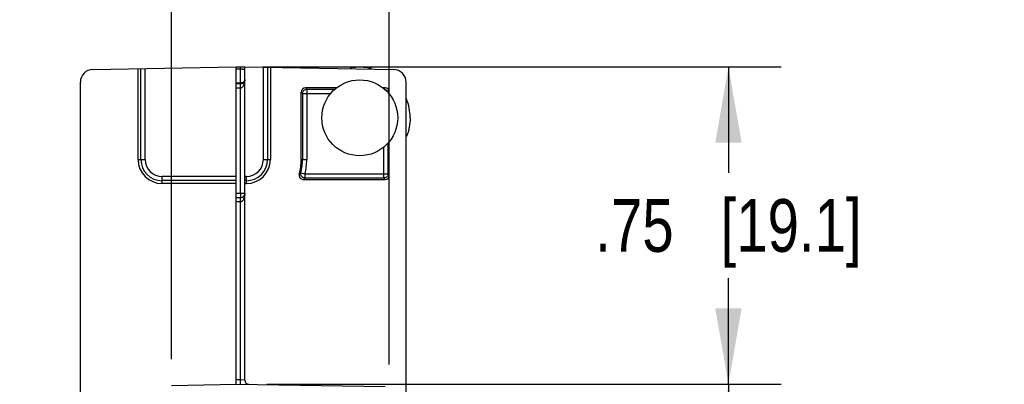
# Model space of a CAD drawing. Header units: inches. Extents: x 0 to 22, y 0 to 17.
# Tile 46 of 47: x 17.4 to 19.7, y 12.1 to 13. Entities that reach past the tile are written whole.
import ezdxf

# ---------------------------------------------------------------- set-up
doc = ezdxf.new("R2010")
doc.units = ezdxf.units.IN
doc.header["$LTSCALE"] = 1.21
doc.header["$MEASUREMENT"] = 0
doc.layers.get('0').update_dxf_attribs({"linetype": 'CONTINUOUS'})
for name, color, linetype in [('02___PRT_ALL_AXES', 7, 'CONTINUOUS'), ('06___PRT_ALL_SURFS', 7, 'CONTINUOUS'), ('DIMENSIONS', 7, 'CONTINUOUS')]:
    doc.layers.add(name, color=color, linetype=linetype)
doc.styles.get("Standard").update_dxf_attribs({"font": 'txt', "width": 0.8})
doc.dimstyles.new('DIMSTYLE_3', dxfattribs={"dimtxt": 0.125, "dimasz": 0.18, "dimexe": 0.125, "dimexo": 0.0625, "dimgap": 0.0625, "dimtad": 0, "dimtih": 1, "dimtoh": 1, "dimzin": 4, "dimdsep": 46, "dimtxsty": 'STANDARD', "dimblk": '_FILLED', "dimblk1": '_FILLED', "dimblk2": '_FILLED', "dimcen": 0.09, "dimadec": 0, "dimazin": 0, "dimtp": 0.001, "dimtm": 0.001, "dimtfac": 1, "dimtofl": 0, "dimtmove": 0, "dimatfit": 3, "dimldrblk": '_FILLED', "dimfxl": 1, "dimtolj": 1, "dimtzin": 4, "dimarcsym": 0})

# ---------------------------------------------------------------- blocks, each defined once
blk = doc.blocks.new('_FILLED')
at = {"color": 0, "linetype": 'BYBLOCK'}
blk.add_solid([(0, 0), (-1, 0.174), (-1, -0.174)], dxfattribs=at)
blk = doc.blocks.new('*D11')
at = {"layer": 'DIMENSIONS', "color": 2, "linetype": 'CONTINUOUS'}
for p, q in [((17.7528, 12.186), (17.7528, 13.7543)), ((18.2698, 12.1729), (18.2698, 13.7543)), ((17.7528, 13.6293), (17.3928, 13.6293)), ((18.2698, 13.6293), (18.642, 13.6293))]:
    blk.add_line(p, q, dxfattribs=at)
at = {"layer": 'DIMENSIONS', "color": 2, "linetype": 'CONTINUOUS', "xscale": 0.18, "yscale": 0.18, "zscale": 0.18}
blk.add_blockref('_FILLED', (17.7528, 13.6293), dxfattribs=at)
at = {"layer": 'DIMENSIONS', "color": 2, "linetype": 'CONTINUOUS', "xscale": 0.18, "yscale": 0.18, "zscale": 0.18, "rotation": 180}
blk.add_blockref('_FILLED', (18.2698, 13.6293), dxfattribs=at)
at = {"layer": 'DIMENSIONS', "color": 2, "linetype": 'CONTINUOUS', "insert": (18.7045, 13.6918), "char_height": 0.125, "width": 1.025, "attachment_point": 1, "line_spacing_factor": 0.9}
blk.add_mtext('.52{\\Ftxt.shx;\\W1.000000;\\H0.125000; }[13.1]', dxfattribs=at)
blk = doc.blocks.new('*D12')
at = {"layer": 'DIMENSIONS', "color": 2, "linetype": 'CONTINUOUS'}
for p, q in [((17.9693, 12.8792), (19.1998, 12.8792)), ((19.0748, 12.8792), (19.0748, 12.6278)), ((19.0748, 12.1263), (19.0748, 12.3778)), ((17.9793, 12.1263), (19.1998, 12.1263))]:
    blk.add_line(p, q, dxfattribs=at)
at = {"layer": 'DIMENSIONS', "color": 2, "linetype": 'CONTINUOUS', "xscale": 0.18, "yscale": 0.18, "zscale": 0.18}
for p, rotation in [((19.0748, 12.8792), 90), ((19.0748, 12.1263), 270)]:
    blk.add_blockref('_FILLED', p, dxfattribs=dict(at, rotation=rotation))
at = {"layer": 'DIMENSIONS', "color": 2, "linetype": 'CONTINUOUS', "insert": (19.0748, 12.5653), "char_height": 0.125, "width": 1.025, "attachment_point": 2, "line_spacing_factor": 0.9}
blk.add_mtext('.75{\\Ftxt.shx;\\W1.000000;\\H0.125000; }[19.1]', dxfattribs=at)
blk = doc.blocks.new('*D13')
at = {"layer": 'DIMENSIONS', "color": 2, "linetype": 'CONTINUOUS'}
for p, q in [((17.9793, 12.1263), (19.1998, 12.1263)), ((19.0748, 12.1263), (19.0748, 10.4939)), ((19.0748, 8.6115), (19.0748, 10.2439)), ((17.9893, 8.6115), (19.1998, 8.6115))]:
    blk.add_line(p, q, dxfattribs=at)
at = {"layer": 'DIMENSIONS', "color": 2, "linetype": 'CONTINUOUS', "xscale": 0.18, "yscale": 0.18, "zscale": 0.18}
for p, rotation in [((19.0748, 12.1263), 90), ((19.0748, 8.6115), 270)]:
    blk.add_blockref('_FILLED', p, dxfattribs=dict(at, rotation=rotation))
at = {"layer": 'DIMENSIONS', "color": 2, "linetype": 'CONTINUOUS', "insert": (19.0748, 10.4314), "char_height": 0.125, "width": 1.125, "attachment_point": 2, "line_spacing_factor": 0.9}
blk.add_mtext('3.51{\\Ftxt.shx;\\W1.000000;\\H0.125000; }[89.3]', dxfattribs=at)

msp = doc.modelspace()

# ---------------------------------------------------------------- linework, layer by layer
at = {"color": 7, "linetype": 'CONTINUOUS'}
for p, q in [((17.5662, 12.8732), (17.9068, 12.8792)), ((17.6806, 12.6593), (17.6806, 12.8752)), ((17.6906, 12.6593), (17.6906, 12.8754)), ((17.9068, 12.8791), (17.9168, 12.8793)), ((17.9068, 12.1262), (17.9068, 12.8792)), ((17.9168, 12.8745), (17.9168, 12.8793)), ((17.9168, 12.8793), (17.9268, 12.8791)), ((17.9268, 12.136), (17.9268, 12.8792)), ((17.9268, 12.8792), (18.2803, 12.873)), ((17.9709, 12.8784), (17.9709, 12.6593)), ((17.9809, 12.8782), (17.9809, 12.6593)), ((17.9878, 12.8781), (17.9878, 12.6593)), ((17.6738, 12.6593), (17.6738, 12.8751)), ((17.9069, 12.8743), (17.9169, 12.8745)), ((17.9169, 12.8415), (17.9169, 12.8745)), ((17.5368, 6.8985), (17.5368, 12.8432)), ((17.9068, 12.8414), (17.9169, 12.8415)), ((17.9169, 12.8388), (17.9068, 12.8387)), ((17.9169, 12.8288), (17.9068, 12.8287)), ((17.9236, 12.8415), (17.9169, 12.8415)), ((17.9169, 12.8288), (17.9169, 12.8388)), ((17.9169, 12.5788), (17.9169, 12.8288)), ((18.0708, 12.8293), (18.0739, 12.8262)), ((18.1451, 12.8293), (18.0708, 12.8293)), ((18.2598, 12.8293), (18.2545, 12.8293)), ((18.2598, 12.8293), (18.2575, 12.8271)), ((18.3098, 6.8987), (18.3098, 12.843)), ((18.0608, 12.6593), (18.0608, 12.8193)), ((18.0608, 12.8193), (18.0639, 12.8162)), ((18.0639, 12.8162), (18.0641, 12.8181)), ((18.0639, 12.8162), (18.0639, 12.6593)), ((18.0639, 12.8162), (18.1313, 12.8162)), ((18.0688, 12.8248), (18.0712, 12.8258)), ((18.0712, 12.8258), (18.0737, 12.8262)), ((18.0737, 12.8262), (18.0739, 12.8262)), ((18.0739, 12.8262), (18.0739, 12.6593)), ((18.0739, 12.8262), (18.1409, 12.8262)), ((18.2653, 12.8213), (18.2663, 12.8189)), ((18.2698, 12.8193), (18.2675, 12.8171)), ((18.2698, 12.8146), (18.2698, 12.8193)), ((18.2566, 12.6153), (18.2566, 12.689)), ((18.2666, 12.6987), (18.2666, 12.6253)), ((18.2698, 12.6222), (18.2698, 12.7021)), ((17.6738, 12.6593), (17.6906, 12.6593)), ((17.9709, 12.6593), (17.9878, 12.6593)), ((18.0608, 12.6593), (18.0739, 12.6593)), ((17.7308, 12.6024), (17.7308, 12.6192)), ((17.9068, 12.6192), (17.7308, 12.6192)), ((17.9308, 12.6192), (17.9268, 12.6192)), ((17.9308, 12.6024), (17.9308, 12.6192)), ((18.0601, 12.6277), (18.0698, 12.6253)), ((18.0698, 12.6253), (18.0698, 12.6153)), ((18.0698, 12.6253), (18.2666, 12.6253)), ((18.2666, 12.6253), (18.2665, 12.6235)), ((18.2698, 12.6222), (18.2666, 12.6253)), ((17.9068, 12.6092), (17.7308, 12.6092)), ((17.9068, 12.6024), (17.7308, 12.6024)), ((17.9308, 12.6092), (17.9268, 12.6092)), ((17.9268, 12.6024), (17.9308, 12.6024)), ((18.0657, 12.6122), (18.2598, 12.6122)), ((18.2566, 12.6153), (18.0698, 12.6153)), ((18.2598, 12.6122), (18.2566, 12.6153)), ((18.2568, 12.6153), (18.2566, 12.6153)), ((18.2593, 12.6157), (18.2568, 12.6153)), ((18.2617, 12.6167), (18.2593, 12.6157)), ((17.9169, 12.5788), (17.9068, 12.5787)), ((17.9268, 12.5788), (17.9169, 12.5788)), ((17.9169, 12.5788), (17.9169, 12.5688)), ((17.9169, 12.5688), (17.9068, 12.5687)), ((17.9169, 12.5588), (17.9068, 12.5587)), ((17.9169, 12.5588), (17.9169, 12.5688)), ((17.9169, 12.1363), (17.9169, 12.5588)), ((17.9169, 12.1363), (17.9068, 12.1365)), ((17.9168, 12.1263), (17.9169, 12.1363)), ((17.9268, 12.136), (17.9169, 12.1363)), ((17.7528, 12.1235), (17.9068, 12.1262)), ((17.9068, 12.1265), (18.2599, 12.1204))]:
    msp.add_line(p, q, dxfattribs=at)
for centre, radius, start, end in [((17.5668, 12.8432), 0.03, 91, 180), ((18.2798, 12.843), 0.03, 0, 89), ((17.9168, 12.8488), 0.01, 270.5, 360), ((16.8135, 12.8334), 1.1034, 0.2767, 0.417), ((18.0739, 12.8162), 0.00998, 135.5203, 150.7107), ((18.0739, 12.8162), 0.00997, 120.3133, 135.5217), ((18.2567, 12.8162), 0.00998, 45.5203, 60.7107), ((18.2567, 12.8162), 0.00997, 30.3133, 45.5217), ((17.7308, 12.6593), 0.057, 180, 270), ((17.7308, 12.6593), 0.0502, 180, 270), ((17.7308, 12.6593), 0.0402, 180, 270), ((17.9308, 12.6593), 0.057, 270, 360), ((17.9308, 12.6593), 0.0502, 270, 360), ((17.9308, 12.6593), 0.0402, 270, 360), ((17.9308, 12.6593), 0.13, 344.6046, 360), ((17.9308, 12.6593), 0.1331, 346.2417, 360), ((17.9308, 12.6593), 0.1431, 346.2417, 360), ((18.0657, 12.6222), 0.01, 164.5977, 270.007), ((17.8673, 12.8921), 0.3272, 305.2383, 306.0945), ((18.2567, 12.6253), 0.00997, 300.3133, 315.5217), ((18.2567, 12.6253), 0.00998, 315.5203, 330.7107), ((17.8493, 12.8963), 0.3572, 307.3035, 308.1237), ((17.9168, 12.5788), 0.01, 270.5, 330.3605), ((17.9368, 12.136), 0.01, 180, 269)]:
    msp.add_arc(centre, radius, start, end, dxfattribs=at)
for centre, major_axis, start_param, end_param in [((18.0708, 12.8193), (0.00707, -0.00707), 2.356347, 3.926839), ((18.2598, 12.8193), (0.00707, 0.00707), -0.785246, 0.785246), ((18.2598, 12.6222), (0.00707, -0.00707), -0.785246, 0.785246)]:
    msp.add_ellipse(centre, major_axis=major_axis, ratio=0.999695, start_param=start_param, end_param=end_param, dxfattribs=at)
for points, knots in [([(17.9169, 12.8745), (17.9177, 12.8744), (17.9194, 12.8744), (17.9217, 12.8741), (17.9237, 12.8738), (17.9249, 12.8735), (17.9254, 12.8733)], [0, 0, 0, 0, 0.296634, 0.574911, 0.813669, 1, 1, 1, 1]), ([(17.9214, 12.8311), (17.9211, 12.8308), (17.9205, 12.8302), (17.9194, 12.8295), (17.9182, 12.8289), (17.9173, 12.8288), (17.9169, 12.8288)], [0, 0, 0, 0, 0.243654, 0.491411, 0.743825, 1, 1, 1, 1]), ([(17.9268, 12.8488), (17.9268, 12.8472), (17.9266, 12.8441), (17.9257, 12.8395), (17.9245, 12.8358), (17.923, 12.833), (17.922, 12.8317), (17.9214, 12.8311)], [0, 0, 0, 0, 0.247246, 0.495209, 0.745025, 0.871572, 1, 1, 1, 1]), ([(18.0698, 12.6153), (18.0683, 12.6153), (18.066, 12.6158), (18.0635, 12.6175), (18.0619, 12.6191), (18.0607, 12.621), (18.0597, 12.6239), (18.0597, 12.6262), (18.0601, 12.6277)], [0, 0, 0, 0, 0.248835, 0.374598, 0.5, 0.625402, 0.751165, 1, 1, 1, 1]), ([(17.9268, 12.5788), (17.9268, 12.5772), (17.9266, 12.5741), (17.9257, 12.5695), (17.9245, 12.5658), (17.923, 12.563), (17.922, 12.5617), (17.9214, 12.5611)], [0, 0, 0, 0, 0.247246, 0.495209, 0.745025, 0.871572, 1, 1, 1, 1]), ([(17.9214, 12.5611), (17.9211, 12.5608), (17.9205, 12.5602), (17.9194, 12.5595), (17.9182, 12.5589), (17.9173, 12.5588), (17.9169, 12.5588)], [0, 0, 0, 0, 0.243654, 0.491411, 0.743825, 1, 1, 1, 1])]:
    msp.add_open_spline(points, degree=3, knots=knots, dxfattribs=at)
for points in [[(18.0641, 12.8181), (18.0643, 12.8191), (18.0647, 12.8202), (18.0652, 12.8211)], [(18.2585, 12.826), (18.2596, 12.8258), (18.2606, 12.8255), (18.2615, 12.8249)], [(18.2665, 12.6235), (18.2663, 12.6224), (18.2659, 12.6214), (18.2654, 12.6204)]]:
    msp.add_open_spline(points, degree=3, dxfattribs=at)
at = {"layer": '02___PRT_ALL_AXES', "color": 7, "linetype": 'CONTINUOUS'}
msp.add_circle((18.1998, 12.7583), 0.09, dxfattribs=at)
at = {"layer": '06___PRT_ALL_SURFS', "color": 7, "linetype": 'CONTINUOUS'}
for centre, radius, start, end in [((18.1993, 12.7585), 0.1199, 76.419, 100.8815), ((18.1989, 12.7583), 0.1204, 0.0328, 21.797)]:
    msp.add_arc(centre, radius, start, end, dxfattribs=at)
msp.add_open_spline([(18.3193, 12.7583), (18.3193, 12.7507), (18.3182, 12.7393), (18.3146, 12.7245), (18.3121, 12.7172), (18.3107, 12.7137)], degree=3, knots=[0, 0, 0, 0, 0.499231, 0.749689, 1, 1, 1, 1], dxfattribs=at)

# ---------------------------------------------------------------- dimensions: what is measured, and where the dimension line sits
at = {"layer": 'DIMENSIONS', "color": 2, "linetype": 'CONTINUOUS'}
dim = msp.add_linear_dim(base=(18.2698, 13.6293), p1=(17.7528, 12.1235), p2=(18.2698, 12.1104), dimstyle='DIMSTYLE_3', dxfattribs=at)
dim.commit()
dim.dimension.update_dxf_attribs({"geometry": '*D11', "text_midpoint": (19.217, 13.6293), "dimtype": 160})
for base, p1, p2, picture, middle in [((19.0748, 12.1263), (17.9068, 12.8792), (17.9168, 12.1263), '*D12', (19.0748, 12.5028)), ((19.0748, 8.6115), (17.9168, 12.1263), (17.9268, 8.6115), '*D13', (19.0748, 10.3689))]:
    dim = msp.add_linear_dim(base=base, p1=p1, p2=p2, angle=270, dimstyle='DIMSTYLE_3', dxfattribs=at)
    dim.commit()
    dim.dimension.update_dxf_attribs({"geometry": picture, "text_midpoint": middle, "dimtype": 160})

doc.saveas('drawing.dxf')
